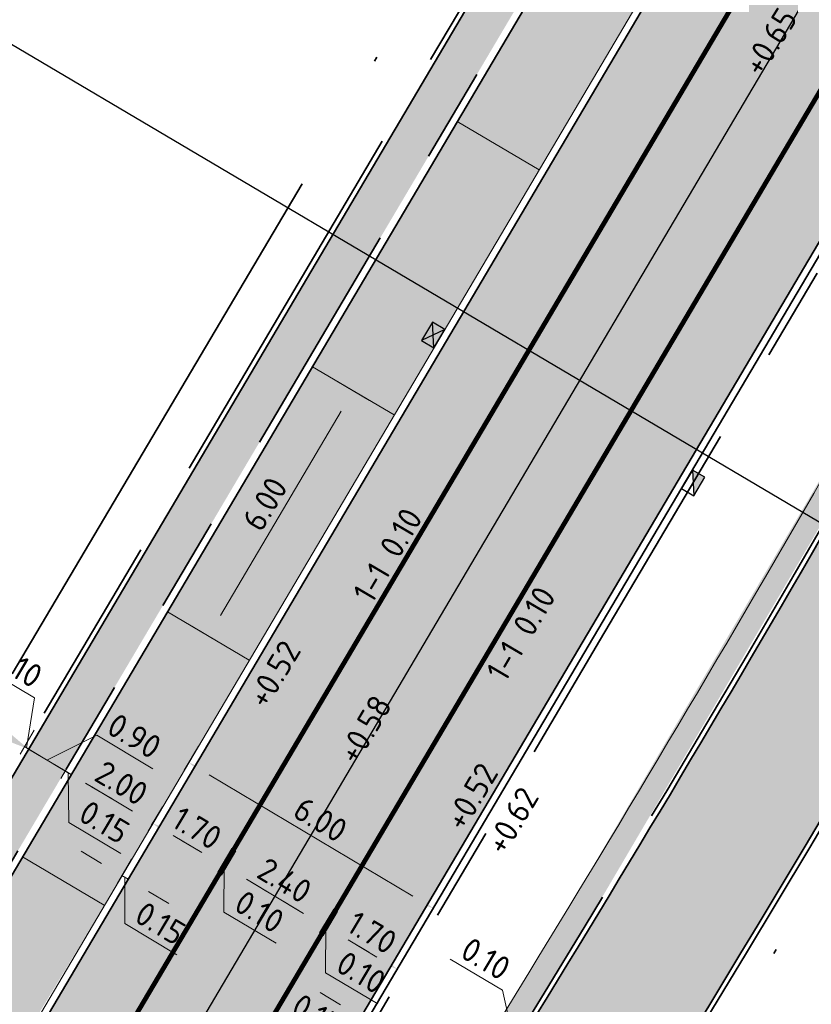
# Model space of a CAD drawing. Header units: metres. Extents: x 132493 to 134960, y 502695 to 503907.
# Tile 26 of 144: x 132742 to 132759, y 502883 to 502903. Entities that reach past the tile are written whole.
import ezdxf

# ---------------------------------------------------------------- set-up
doc = ezdxf.new("R2010")
doc.units = ezdxf.units.M
for name, pattern in [('VH-OPSLUITBAND_100X200', [16, 8, -2, 4, -2]), ('VH-TROTTOIRBAND_130-150', [15, 5, -2, 2, -2, 2, -2]), ('VW-1-1_STREEP', [2, 1, -1]), ('XX-HIDDEN', [4, 2, -2]), ('XX-PROJECTGRENS', [18, 12, -3, 0, -3])]:
    doc.linetypes.add(name, pattern=pattern)
doc.layers.get('Defpoints').update_dxf_attribs({"color": 3})
for name, color, linetype, lineweight, plot in [('ARC-hoev-bss-kf-ev-zwart-nieuw', 18, 'Continuous', 18, False), ('ARC-hoev-btt-300x300x45-grijs-nieuw', 8, 'Continuous', 18, False), ('ARC-hoev-gras zaaien', 73, 'Continuous', 35, False), ('ARC-hoev-overlagen asfalt rijbaan', 13, 'Continuous', 18, False), ('ARC-hoev-overlagen rood asfalt fiets', 10, 'Continuous', 35, False)]:
    doc.layers.add(name, color=color, linetype=linetype, lineweight=lineweight, plot=plot)
for name, color, linetype, lineweight in [('N-WE-KG-GRENS_WERKGRENS-G', 5, 'XX-PROJECTGRENS', 35), ('N-WE-RI-KOLK-S', 150, 'Continuous', 25), ('N-WE-VH-GOOT_TEGEL-G', 170, 'Continuous', 35), ('N-WE-VH-KANTOPSLUITING_OPSLUITBAND_100X200-G', 150, 'VH-OPSLUITBAND_100X200', 35), ('N-WE-VH-KANTOPSLUITING_TROTTOIRBAND_130 150-G', 210, 'VH-TROTTOIRBAND_130-150', 35), ('N-WE-VH-KANTOPSLUITING_VOORKANTBAND-G', 7, 'Continuous', 35), ('N-WE-VH-KANTVERHARDING-G', 2, 'Continuous', 18), ('N-WE-VH-PARKEERSCHEIDING-G', 7, 'XX-HIDDEN', 18), ('N-WE-VW-MARKERING-T25', 7, 'Continuous', 25), ('N-WE-VW-MARKERING_LANGS_STREEP_11_010-G', 7, 'VW-1-1_STREEP', 13), ('X-XX-AL-DETAIL1-M', 7, 'Continuous', 18), ('X-XX-AL-DETAIL1-T25', 7, 'Continuous', 25), ('X-XX-AL-VERWIJZING-S', 7, 'Continuous', 25)]:
    doc.layers.add(name, color=color, linetype=linetype, lineweight=lineweight)
doc.styles.add('NLCS-ISO-M200-T25', font='NLCS-ISO.ttf', dxfattribs={"height": 0.5})
doc.dimstyles.new('NLCS-M200-T25-PIJL_L2_H1', dxfattribs={"dimscale": 0.2, "dimtxt": 2.5, "dimasz": 2.5, "dimexe": 2, "dimexo": 2, "dimgap": 0.7, "dimtad": 1, "dimzin": 0, "dimdsep": 46, "dimtxsty": 'NLCS-ISO-M200-T25', "dimcen": 0, "dimdle": 2, "dimclrd": 256, "dimclre": 256, "dimclrt": 256, "dimadec": 1, "dimazin": 0, "dimtfac": 1, "dimtdec": 3, "dimtofl": 0, "dimtmove": 0, "dimatfit": 3, "dimfxl": 2, "dimfxlon": 1, "dimtfillclr": 256, "dimtolj": 1, "dimtzin": 0, "dimlwd": -1, "dimlwe": -1, "dimarcsym": 0})

# ---------------------------------------------------------------- blocks, each defined once
blk = doc.blocks.new('*D215')
at = {"layer": 'Defpoints', "color": 0, "transparency": 16777216}
for p in [(132745.6672437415, 502887.1789842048), (132751.1184131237, 502884.6104430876), (132750.8836772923, 502884.2172274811)]:
    blk.add_point(p, dxfattribs=at)
at = {"layer": 'X-XX-AL-DETAIL1-M', "transparency": 16777216}
for p, q in [((132745.8722749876, 502887.5224404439), (132746.1740279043, 502888.0279191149)), ((132746.3983169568, 502887.4281738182), (132750.689092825, 502884.8667321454)), ((132751.0887085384, 502884.5606837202), (132751.3234443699, 502884.9538993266))]:
    blk.add_line(p, q, dxfattribs=at)
for points in [[(132746.4410317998, 502887.4997272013), (132746.3556021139, 502887.3566204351), (132745.9689966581, 502887.6844628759)], [(132750.7318076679, 502884.9382855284), (132750.646377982, 502884.7951787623), (132751.1184131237, 502884.6104430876)]]:
    blk.add_solid(points, dxfattribs=at)
at = {"layer": 'X-XX-AL-DETAIL1-M', "transparency": 16777216, "insert": (132748.743610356, 502886.4823228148), "char_height": 0.5, "attachment_point": 5, "rotation": 329.1642901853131, "style": 'NLCS-ISO-M200-T25'}
blk.add_mtext('\\A1;6.00', dxfattribs=at)
blk = doc.blocks.new('*D216')
at = {"layer": 'Defpoints', "color": 0, "transparency": 16777216}
for p in [(132748.5985208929, 502883.6951691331), (132750.3611802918, 502883.3294586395), (132750.1264444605, 502882.9362430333)]:
    blk.add_point(p, dxfattribs=at)
at = {"layer": 'X-XX-AL-DETAIL1-M', "transparency": 16777216}
for p, q in [((132748.803552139, 502884.0386253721), (132749.1057101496, 502884.5447826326)), ((132749.3299992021, 502883.9450373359), (132749.9318599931, 502883.5857476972)), ((132750.3314757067, 502883.2796992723), (132750.566211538, 502883.6729148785))]:
    blk.add_line(p, q, dxfattribs=at)
for points in [[(132749.3727140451, 502884.0165907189), (132749.2872843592, 502883.8734839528), (132748.9006789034, 502884.2013263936)], [(132749.974574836, 502883.6573010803), (132749.8891451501, 502883.5141943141), (132750.3611802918, 502883.3294586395)]]:
    blk.add_solid(points, dxfattribs=at)
at = {"layer": 'X-XX-AL-DETAIL1-M', "transparency": 16777216, "insert": (132749.8308350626, 502884.1002623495), "char_height": 0.5, "attachment_point": 5, "rotation": 329.1642901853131, "style": 'NLCS-ISO-M200-T25'}
blk.add_mtext('\\A1;1.70', dxfattribs=at)
blk = doc.blocks.new('*D217')
at = {"layer": 'Defpoints', "color": 0, "transparency": 16777216}
for p in [(132748.9003533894, 502884.2014537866), (132748.5193606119, 502883.7502698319), (132748.6656175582, 502883.8082381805)]:
    blk.add_point(p, dxfattribs=at)
at = {"layer": 'X-XX-AL-DETAIL1-M', "transparency": 16777216}
for p, q in [((132748.3887162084, 502884.5068831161), (132747.9593959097, 502884.7631721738)), ((132748.7243918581, 502884.0937260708), (132749.0230677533, 502884.5940502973)), ((132748.8706488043, 502884.1516944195), (132749.1053846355, 502884.5449100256)), ((132748.8180365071, 502884.2505940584), (132748.9003533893, 502884.2014537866)), ((132748.8591949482, 502884.2260239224), (132748.8519361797, 502883.2535550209)), ((132749.329673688, 502883.9451647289), (132749.7589939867, 502883.6888756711)), ((132748.8519361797, 502883.2535550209), (132749.9509961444, 502882.5974550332))]:
    blk.add_line(p, q, dxfattribs=at)
for points in [[(132748.4314310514, 502884.5784364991), (132748.3460013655, 502884.435329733), (132748.8180365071, 502884.2505940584)], [(132749.372388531, 502884.0167181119), (132749.2869588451, 502883.8736113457), (132748.9003533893, 502884.2014537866)]]:
    blk.add_solid(points, dxfattribs=at)
at = {"layer": 'X-XX-AL-DETAIL1-M', "transparency": 16777216, "insert": (132749.6013716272, 502883.2603748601), "char_height": 0.5, "attachment_point": 5, "rotation": 329.1642901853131, "style": 'NLCS-ISO-M200-T25'}
blk.add_mtext('\\A1;0.10', dxfattribs=at)
blk = doc.blocks.new('*D218')
at = {"layer": 'Defpoints', "color": 0, "transparency": 16777216}
for p in [(132746.4511102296, 502884.968202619), (132748.818036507, 502884.250594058), (132748.5833006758, 502883.8573784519)]:
    blk.add_point(p, dxfattribs=at)
at = {"layer": 'X-XX-AL-DETAIL1-M', "transparency": 16777216}
for p, q in [((132746.6561414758, 502885.311658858), (132746.962184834, 502885.8243246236)), ((132747.1864738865, 502885.2245793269), (132748.3887162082, 502884.5068831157)), ((132748.7883319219, 502884.2008346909), (132749.0230677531, 502884.594050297))]:
    blk.add_line(p, q, dxfattribs=at)
for points in [[(132747.2291887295, 502885.2961327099), (132747.1437590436, 502885.1530259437), (132746.7571535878, 502885.4808683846)], [(132748.4314310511, 502884.5784364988), (132748.3460013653, 502884.4353297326), (132748.8180365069, 502884.250594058)]]:
    blk.add_solid(points, dxfattribs=at)
at = {"layer": 'X-XX-AL-DETAIL1-M', "transparency": 16777216, "insert": (132747.9875005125, 502885.2006010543), "char_height": 0.5, "attachment_point": 5, "rotation": 329.1642901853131, "style": 'NLCS-ISO-M200-T25'}
blk.add_mtext('\\A1;2.40', dxfattribs=at)
blk = doc.blocks.new('*D219')
at = {"layer": 'Defpoints', "color": 0, "transparency": 16777216}
for p in [(132746.7565614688, 502885.4812218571), (132746.3755686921, 502885.0300379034), (132746.5218256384, 502885.0880062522)]:
    blk.add_point(p, dxfattribs=at)
at = {"layer": 'X-XX-AL-DETAIL1-M', "transparency": 16777216}
for p, q in [((132746.244924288, 502885.7866511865), (132745.8156039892, 502886.0429402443)), ((132746.5805999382, 502885.3734941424), (132746.8792758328, 502885.8738183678)), ((132746.7268568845, 502885.4314624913), (132746.9615927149, 502885.8246780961)), ((132746.6742445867, 502885.5303621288), (132746.7565614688, 502885.4812218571)), ((132746.7154030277, 502885.5057919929), (132746.70814426, 502884.5333230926)), ((132747.1858817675, 502885.2249327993), (132747.6152020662, 502884.9686437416)), ((132746.70814426, 502884.5333230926), (132747.8072042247, 502883.8772231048))]:
    blk.add_line(p, q, dxfattribs=at)
for points in [[(132746.2876391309, 502885.8582045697), (132746.202209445, 502885.7150978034), (132746.6742445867, 502885.5303621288)], [(132747.2285966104, 502885.2964861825), (132747.1431669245, 502885.1533794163), (132746.7565614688, 502885.4812218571)]]:
    blk.add_solid(points, dxfattribs=at)
at = {"layer": 'X-XX-AL-DETAIL1-M', "transparency": 16777216, "insert": (132747.4575797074, 502884.5401429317), "char_height": 0.5, "attachment_point": 5, "rotation": 329.1642901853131, "style": 'NLCS-ISO-M200-T25'}
blk.add_mtext('\\A1;0.10', dxfattribs=at)
blk = doc.blocks.new('*D220')
at = {"layer": 'Defpoints', "color": 0, "transparency": 16777216}
for p in [(132744.9097140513, 502885.8974975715), (132746.673977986, 502885.5305882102), (132746.4392421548, 502885.137372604)]:
    blk.add_point(p, dxfattribs=at)
at = {"layer": 'X-XX-AL-DETAIL1-M', "transparency": 16777216}
for p, q in [((132745.1147452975, 502886.2409538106), (132745.4167972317, 502886.7469333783)), ((132745.6410862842, 502886.1471880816), (132746.2446576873, 502885.7868772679)), ((132746.644273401, 502885.480828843), (132746.8790092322, 502885.8740444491))]:
    blk.add_line(p, q, dxfattribs=at)
for points in [[(132745.6838011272, 502886.2187414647), (132745.5983714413, 502886.0756346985), (132745.2117659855, 502886.4034771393)], [(132746.2873725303, 502885.858430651), (132746.2019428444, 502885.7153238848), (132746.673977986, 502885.5305882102)]]:
    blk.add_solid(points, dxfattribs=at)
at = {"layer": 'X-XX-AL-DETAIL1-M', "transparency": 16777216, "insert": (132746.1427774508, 502886.3019025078), "char_height": 0.5, "attachment_point": 5, "rotation": 329.1642901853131, "style": 'NLCS-ISO-M200-T25'}
blk.add_mtext('\\A1;1.70', dxfattribs=at)
blk = doc.blocks.new('*D327')
at = {"layer": 'Defpoints', "color": 0, "transparency": 16777216}
for p in [(132744.6890191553, 502885.2255083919), (132744.2619420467, 502884.8016841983), (132744.4543352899, 502884.8323798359)]:
    blk.add_point(p, dxfattribs=at)
at = {"layer": 'X-XX-AL-DETAIL1-M', "transparency": 16777216}
for p, q in [((132744.1313640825, 502885.5584087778), (132743.7020437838, 502885.8146978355)), ((132744.4669732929, 502885.1451404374), (132744.7657156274, 502885.6455759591)), ((132744.659366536, 502885.1758360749), (132744.8940504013, 502885.5689646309)), ((132744.5606843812, 502885.30211972), (132744.6890191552, 502885.2255083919)), ((132744.6248517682, 502885.2638140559), (132744.620405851, 502884.2896659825)), ((132745.1183394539, 502884.9692193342), (132745.5476597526, 502884.7129302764)), ((132744.620405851, 502884.2896659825), (132745.7194658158, 502883.6335659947))]:
    blk.add_line(p, q, dxfattribs=at)
for points in [[(132744.1740789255, 502885.6299621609), (132744.0886492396, 502885.4868553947), (132744.5606843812, 502885.30211972)], [(132745.1610542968, 502885.0407727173), (132745.0756246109, 502884.8976659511), (132744.6890191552, 502885.2255083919)]]:
    blk.add_solid(points, dxfattribs=at)
at = {"layer": 'X-XX-AL-DETAIL1-M', "transparency": 16777216, "insert": (132745.3698412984, 502884.2964858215), "char_height": 0.5, "attachment_point": 5, "rotation": 329.1642901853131, "style": 'NLCS-ISO-M200-T25'}
blk.add_mtext('\\A1;0.15', dxfattribs=at)
blk = doc.blocks.new('*D328')
at = {"layer": 'Defpoints', "color": 0, "transparency": 16777216}
for p in [(132749.7249442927, 502882.2486042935), (132749.2978671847, 502881.8247801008), (132749.4902604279, 502881.8554757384)]:
    blk.add_point(p, dxfattribs=at)
at = {"layer": 'X-XX-AL-DETAIL1-M', "transparency": 16777216}
for p, q in [((132749.1672892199, 502882.5815046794), (132748.7379689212, 502882.8377937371)), ((132749.5028984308, 502882.1682363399), (132749.8016407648, 502882.6686718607)), ((132749.6952916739, 502882.1989319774), (132749.9299755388, 502882.5920605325)), ((132749.0167932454, 502881.6945433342), (132747.9177332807, 502882.350643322)), ((132749.6607769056, 502882.2869099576), (132749.0167932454, 502881.6945433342)), ((132749.5966095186, 502882.3252156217), (132749.7249442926, 502882.2486042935)), ((132750.1542645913, 502881.9923152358), (132750.58358489, 502881.7360261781))]:
    blk.add_line(p, q, dxfattribs=at)
for points in [[(132749.2100040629, 502882.6530580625), (132749.124574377, 502882.5099512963), (132749.5966095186, 502882.3252156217)], [(132750.1969794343, 502882.0638686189), (132750.1115497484, 502881.9207618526), (132749.7249442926, 502882.2486042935)]]:
    blk.add_solid(points, dxfattribs=at)
at = {"layer": 'X-XX-AL-DETAIL1-M', "transparency": 16777216, "insert": (132748.6671687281, 502882.3574631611), "char_height": 0.5, "attachment_point": 5, "rotation": 329.1642901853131, "style": 'NLCS-ISO-M200-T25'}
blk.add_mtext('\\A1;0.15', dxfattribs=at)
blk = doc.blocks.new('N-SRI-KOLK_STRAAT_450X300-SO')
h = blk.add_hatch(color=256)
h.dxf.hatch_style = 1
h.paths.add_polyline_path([(-7.127631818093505e-14, 0.7499999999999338), (-1.125000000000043, 1.49999999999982), (-1.125000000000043, 4.75175454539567e-14)])
h.paths.add_polyline_path([(1.1249999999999, 4.75175454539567e-14), (1.1249999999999, 1.49999999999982), (-7.122080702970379e-14, 0.7499999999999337)])
for p, q in [((-1.125000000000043, 4.75175454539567e-14), (1.1249999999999, 1.49999999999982)), ((1.1249999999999, 4.75175454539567e-14), (-1.125000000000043, 1.49999999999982))]:
    blk.add_line(p, q)
at = {"flags": 128}
blk.add_lwpolyline([(-1.125000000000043, 4.75175454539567e-14), (1.1249999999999, 4.75175454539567e-14), (1.1249999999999, 1.49999999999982), (-1.125000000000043, 1.49999999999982)], close=True, dxfattribs=at)
blk = doc.blocks.new('*D387')
at = {"layer": 'Defpoints', "color": 0, "transparency": 16777216}
for p in [(132752.8849544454, 502881.701018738), (132752.41186021, 502881.1035445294), (132752.3162368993, 502880.7483366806)]:
    blk.add_point(p, dxfattribs=at)
at = {"layer": 'X-XX-AL-DETAIL1-M', "transparency": 16777216}
for p, q in [((132752.5761562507, 502882.8873146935), (132751.477096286, 502883.5434146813)), ((132752.8420371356, 502881.7266388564), (132752.5761562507, 502882.8873146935)), ((132752.3697995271, 502882.0085480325), (132751.9404792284, 502882.2648370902)), ((132752.6168914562, 502881.4470007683), (132753.004151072, 502882.0957152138)), ((132752.6799231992, 502881.3575624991), (132753.0899856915, 502882.0444749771)), ((132752.7991198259, 502881.7522589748), (132752.8849544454, 502881.701018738)), ((132753.3142747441, 502881.4447296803), (132753.7435950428, 502881.1884406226))]:
    blk.add_line(p, q, dxfattribs=at)
for points in [[(132752.4125143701, 502882.0801014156), (132752.3270846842, 502881.9369946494), (132752.7991198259, 502881.7522589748)], [(132753.356989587, 502881.5162830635), (132753.2715599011, 502881.3731762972), (132752.8849544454, 502881.701018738)]]:
    blk.add_solid(points, dxfattribs=at)
at = {"layer": 'X-XX-AL-DETAIL1-M', "transparency": 16777216, "insert": (132752.2265317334, 502883.5502345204), "char_height": 0.5, "attachment_point": 5, "rotation": 329.1642901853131, "style": 'NLCS-ISO-M200-T25'}
blk.add_mtext('\\A1;0.10', dxfattribs=at)
blk = doc.blocks.new('*D389')
at = {"layer": 'Defpoints', "color": 0, "transparency": 16777216}
for p in [(132749.4341551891, 502895.5164661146), (132750.2949970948, 502895.0075936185), (132746.8949003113, 502890.0475838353)]:
    blk.add_point(p, dxfattribs=at)
at = {"layer": 'X-XX-AL-DETAIL1-M', "transparency": 16777216}
for p, q in [((132749.7784919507, 502895.3129171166), (132749.0898184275, 502895.7200151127)), ((132746.6353564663, 502890.7818356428), (132749.1797189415, 502895.0860451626)), ((132746.5505635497, 502890.2511328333), (132746.0365834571, 502890.5549636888))]:
    blk.add_line(p, q, dxfattribs=at)
for points in [[(132749.1079821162, 502895.1284512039), (132749.2514557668, 502895.0436391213), (132749.4341551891, 502895.5164661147)], [(132746.5636196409, 502890.8242416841), (132746.7070932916, 502890.7394296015), (132746.3809202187, 502890.3514146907)]]:
    blk.add_solid(points, dxfattribs=at)
at = {"layer": 'X-XX-AL-DETAIL1-M', "transparency": 16777216, "insert": (132747.5718093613, 502893.1324006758), "char_height": 0.5, "attachment_point": 5, "rotation": 59.41124364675, "style": 'NLCS-ISO-M200-T25'}
blk.add_mtext('\\A1;6.00', dxfattribs=at)
blk = doc.blocks.new('N-SRI-KOLK_TROTTOIR-SO')
blk.add_hatch(color=256).paths.add_polyline_path([(1.125000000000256, 1.499999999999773), (-1.124999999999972, 1.499999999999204), (-1.124999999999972, 5.684341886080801e-13)])
blk.add_line((-1.124999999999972, 0), (1.124999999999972, 1.499999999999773))
at = {"flags": 128}
blk.add_lwpolyline([(-1.124999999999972, 0), (1.124999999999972, 0), (1.124999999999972, 1.499999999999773), (-1.124999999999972, 1.499999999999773)], close=True, dxfattribs=at)
blk = doc.blocks.new('*D424')
at = {"layer": 'Defpoints', "color": 0, "transparency": 16777216}
for p in [(132743.1920164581, 502886.9219859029), (132745.209534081, 502886.4053697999), (132744.9747982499, 502886.012154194)]:
    blk.add_point(p, dxfattribs=at)
at = {"layer": 'X-XX-AL-DETAIL1-M', "transparency": 16777216}
for p, q in [((132743.3970477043, 502887.265442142), (132743.6997495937, 502887.7725104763)), ((132743.9240386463, 502887.1727651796), (132744.7802137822, 502886.6616588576)), ((132745.179829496, 502886.3556104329), (132745.4145653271, 502886.7488260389))]:
    blk.add_line(p, q, dxfattribs=at)
for points in [[(132743.9667534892, 502887.2443185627), (132743.8813238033, 502887.1012117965), (132743.4947183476, 502887.4290542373)], [(132744.8229286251, 502886.7332122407), (132744.7374989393, 502886.5901054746), (132745.2095340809, 502886.4053697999)]]:
    blk.add_solid(points, dxfattribs=at)
at = {"layer": 'X-XX-AL-DETAIL1-M', "transparency": 16777216, "insert": (132744.5520316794, 502887.2520818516), "char_height": 0.5, "attachment_point": 5, "rotation": 329.1642901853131, "style": 'NLCS-ISO-M200-T25'}
blk.add_mtext('\\A1;2.00', dxfattribs=at)
blk = doc.blocks.new('*D425')
at = {"layer": 'Defpoints', "color": 0, "transparency": 16777216}
for p in [(132742.2927343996, 502887.464086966), (132743.365648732, 502887.5065986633), (132743.1305858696, 502887.1128352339)]:
    blk.add_point(p, dxfattribs=at)
at = {"layer": 'X-XX-AL-DETAIL1-M', "transparency": 16777216}
for p, q in [((132742.1640179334, 502888.2239298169), (132741.7346976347, 502888.4802188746)), ((132742.4977656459, 502887.807543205), (132742.7983694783, 502888.3110969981)), ((132742.9794934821, 502887.7371197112), (132744.0298952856, 502888.2615995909)), ((132744.0298952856, 502888.2615995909), (132745.2148193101, 502887.5542417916)), ((132742.5933382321, 502887.9676407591), (132743.365648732, 502887.5065986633)), ((132743.3356171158, 502887.4562914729), (132743.5706799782, 502887.8500549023)), ((132743.7949690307, 502887.2503096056), (132744.2242893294, 502886.994020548))]:
    blk.add_line(p, q, dxfattribs=at)
for points in [[(132742.2067327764, 502888.2954831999), (132742.1213030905, 502888.1523764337), (132742.5933382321, 502887.9676407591)], [(132743.8376838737, 502887.3218629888), (132743.7522541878, 502887.1787562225), (132743.365648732, 502887.5065986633)]]:
    blk.add_solid(points, dxfattribs=at)
at = {"layer": 'X-XX-AL-DETAIL1-M', "transparency": 16777216, "insert": (132744.8222627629, 502888.2427905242), "char_height": 0.5, "attachment_point": 5, "rotation": 329.1642901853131, "style": 'NLCS-ISO-M200-T25'}
blk.add_mtext('\\A1;0.90', dxfattribs=at)
blk = doc.blocks.new('*D426')
at = {"layer": 'Defpoints', "color": 0, "transparency": 16777216}
for p in [(132743.4931329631, 502887.4313660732), (132743.0678726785, 502887.0067455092), (132743.2583971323, 502887.0381504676)]:
    blk.add_point(p, dxfattribs=at)
at = {"layer": 'X-XX-AL-DETAIL1-M', "transparency": 16777216}
for p, q in [((132742.9371678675, 502887.7632576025), (132742.5078475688, 502888.0195466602)), ((132743.2729039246, 502887.3502017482), (132743.5715194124, 502887.8504247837)), ((132743.4634283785, 502887.3816067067), (132743.6981642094, 502887.7748223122)), ((132743.3664881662, 502887.5069685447), (132743.4931329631, 502887.4313660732)), ((132743.4298105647, 502887.4691673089), (132743.4406100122, 502886.4224745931)), ((132743.9224532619, 502887.1750770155), (132744.3517735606, 502886.9187879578)), ((132743.4406100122, 502886.4224745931), (132744.5396699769, 502885.7663746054))]:
    blk.add_line(p, q, dxfattribs=at)
for points in [[(132742.9798827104, 502887.8348109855), (132742.8944530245, 502887.6917042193), (132743.3664881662, 502887.5069685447)], [(132743.9651681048, 502887.2466303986), (132743.8797384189, 502887.1035236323), (132743.4931329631, 502887.4313660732)]]:
    blk.add_solid(points, dxfattribs=at)
at = {"layer": 'X-XX-AL-DETAIL1-M', "transparency": 16777216, "insert": (132744.1900454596, 502886.4292944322), "char_height": 0.5, "attachment_point": 5, "rotation": 329.1642901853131, "style": 'NLCS-ISO-M200-T25'}
blk.add_mtext('\\A1;0.15', dxfattribs=at)
blk = doc.blocks.new('*D427')
at = {"layer": 'Defpoints', "color": 0, "transparency": 16777216}
for p in [(132742.5934336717, 502887.968890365), (132742.2095037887, 502887.5198015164), (132742.3586817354, 502887.5756477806)]:
    blk.add_point(p, dxfattribs=at)
at = {"layer": 'X-XX-AL-DETAIL1-M', "transparency": 16777216}
for p, q in [((132742.7168635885, 502889.0454331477), (132741.6178036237, 502889.7015331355)), ((132742.5507314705, 502887.9943820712), (132742.7168635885, 502889.0454331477)), ((132742.0787089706, 502888.2761628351), (132741.6493886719, 502888.5324518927)), ((132742.4145350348, 502887.8632577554), (132742.7130605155, 502888.3633300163)), ((132742.5637129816, 502887.9191040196), (132742.7984649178, 502888.312346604)), ((132742.5080292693, 502888.0198737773), (132742.5934336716, 502887.968890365)), ((132743.0227539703, 502887.7126013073), (132743.4520742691, 502887.4563122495))]:
    blk.add_line(p, q, dxfattribs=at)
for points in [[(132742.1214238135, 502888.3477162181), (132742.0359941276, 502888.2046094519), (132742.5080292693, 502888.0198737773)], [(132743.0654688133, 502887.7841546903), (132742.9800391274, 502887.6410479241), (132742.5934336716, 502887.968890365)]]:
    blk.add_solid(points, dxfattribs=at)
at = {"layer": 'X-XX-AL-DETAIL1-M', "transparency": 16777216, "insert": (132742.3672390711, 502889.7083529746), "char_height": 0.5, "attachment_point": 5, "rotation": 329.1642901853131, "style": 'NLCS-ISO-M200-T25'}
blk.add_mtext('\\A1;0.10', dxfattribs=at)

msp = doc.modelspace()

# ---------------------------------------------------------------- hatches: boundary and pattern name
at = {"layer": 'ARC-hoev-bss-kf-ev-zwart-nieuw', "transparency": 33554636}
h = msp.add_hatch(color=256, dxfattribs=at)
h.dxf.hatch_style = 1
edge = h.paths.add_edge_path()
edge.add_line((132711.8374268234, 502849.2120639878), (132725.0644406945, 502861.4193889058))
edge.add_arc((132679.1040198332, 502910.1701808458), 67.00000000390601, 313.3124463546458, 324.2985879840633)
edge.add_line((132733.5126525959, 502871.0715788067), (132740.5322437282, 502882.4225408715))
edge.add_line((132740.5322437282, 502882.4225408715), (132757.7330182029, 502911.5204928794))
edge.add_line((132757.7330182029, 502911.5204928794), (132760.4724470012, 502912.2244316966))
edge.add_line((132760.4724470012, 502912.2244316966), (132744.1885271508, 502884.6774907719))
edge.add_line((132744.1885271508, 502884.6774907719), (132736.0695426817, 502871.2352452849))
edge.add_arc((132676.0045089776, 502912.8192603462), 73.05503803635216, 313.65602028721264, 325.3045045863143, ccw=False)
edge.add_line((132726.436393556, 502859.9641413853), (132711.7229580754, 502846.385426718))
edge.add_line((132711.7229580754, 502846.385426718), (132711.8374268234, 502849.2120639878))
at = {"layer": 'ARC-hoev-btt-300x300x45-grijs-nieuw', "transparency": 33554687}
h = msp.add_hatch(color=256, dxfattribs=at)
h.dxf.hatch_style = 1
edge = h.paths.add_edge_path()
edge.add_line((132704.9024879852, 502842.7465284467), (132706.1235863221, 502841.4236624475))
edge.add_line((132706.1235863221, 502841.4236624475), (132706.4919844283, 502841.762214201))
edge.add_line((132706.4919844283, 502841.762214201), (132711.5755822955, 502846.4535499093))
edge.add_line((132711.5755822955, 502846.4535499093), (132711.6901244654, 502849.2803457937))
edge.add_line((132711.6901244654, 502849.2803457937), (132724.4318456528, 502861.0345450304))
edge.add_arc((132679.1040198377, 502910.1701808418), 66.84999999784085, 312.6916642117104, 329.4112436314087)
edge.add_line((132736.6513011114, 502876.1520545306), (132759.0557166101, 502914.052825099))
edge.add_line((132759.0557166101, 502914.052825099), (132758.2740006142, 502914.4990392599))
edge.add_line((132758.2740006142, 502914.4990392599), (132735.8765433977, 502876.6100397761))
edge.add_arc((132679.1040198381, 502910.1701808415), 65.94999999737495, 312.69166421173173, 329.41124363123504, ccw=False)
edge.add_line((132723.8215981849, 502861.6960569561), (132709.8697294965, 502848.8254007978))
edge.add_line((132709.8697294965, 502848.8254007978), (132709.8070729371, 502847.2710282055))
edge.add_line((132709.8070729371, 502847.2710282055), (132704.9024879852, 502842.7465284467))
h = msp.add_hatch(color=256, dxfattribs=at)
h.dxf.hatch_style = 1
edge = h.paths.add_edge_path()
edge.add_line((132735.0019978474, 502856.0924930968), (132739.46982189, 502861.2464702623))
edge.add_line((132739.46982189, 502861.2464702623), (132746.5414965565, 502871.7205468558))
edge.add_line((132746.5414965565, 502871.7205468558), (132744.4161062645, 502872.9769362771))
edge.add_line((132744.4161062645, 502872.9769362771), (132745.1030841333, 502874.1390728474))
edge.add_line((132745.1030841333, 502874.1390728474), (132747.2797826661, 502872.8523534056))
edge.add_arc((132377.603260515, 503113.188491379), 440.9333172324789, 326.9710773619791, 330.4428627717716)
edge.add_line((132761.1553687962, 502895.6799387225), (132760.7347070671, 502900.5825457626))
edge.add_line((132760.7347070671, 502900.5825457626), (132761.9437497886, 502902.5880344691))
edge.add_line((132761.9437497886, 502902.5880344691), (132763.9923326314, 502901.3770485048))
edge.add_line((132763.9923326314, 502901.3770485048), (132763.7174574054, 502900.9120516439))
edge.add_line((132763.7174574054, 502900.9120516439), (132764.2237789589, 502895.0111211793))
edge.add_arc((132377.6032604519, 503113.1884914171), 443.9333173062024, 326.97255817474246, 330.5631297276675, ccw=False)
edge.add_line((132749.8012228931, 502871.2267858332), (132741.910941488, 502859.5022605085))
edge.add_line((132741.910941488, 502859.5022605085), (132736.6461222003, 502853.465652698))
edge.add_line((132736.6461222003, 502853.465652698), (132735.0019978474, 502856.0924930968))
at = {"layer": 'ARC-hoev-gras zaaien', "transparency": 33554623}
h = msp.add_hatch(color=256, dxfattribs=at)
h.dxf.hatch_style = 1
edge = h.paths.add_edge_path()
edge.add_line((132745.4084076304, 502874.6555779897), (132747.0898195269, 502873.6616390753))
edge.add_arc((132377.6032604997, 503113.1884913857), 440.3333172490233, 327.0458906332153, 328.7322739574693)
edge.add_line((132753.9787503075, 502884.6388885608), (132760.5416512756, 502895.8141158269))
edge.add_line((132760.5416512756, 502895.8141158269), (132760.208833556, 502899.6929438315))
edge.add_line((132760.208833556, 502899.6929438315), (132760.647061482, 502900.4342787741))
edge.add_line((132760.647061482, 502900.4342787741), (132761.0530833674, 502895.7022919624))
edge.add_line((132761.0530833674, 502895.7022919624), (132754.32187119, 502884.2406764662))
edge.add_arc((132377.603260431, 503113.1884914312), 440.8333173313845, 326.98353238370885, 328.7111822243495, ccw=False)
edge.add_line((132747.2481670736, 502872.9872077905), (132745.1478964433, 502874.2287481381))
edge.add_line((132745.1478964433, 502874.2287481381), (132745.4084076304, 502874.6555779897))
at = {"layer": 'ARC-hoev-overlagen asfalt rijbaan', "transparency": 33554636}
h = msp.add_hatch(color=256, dxfattribs=at)
h.dxf.hatch_style = 1
edge = h.paths.add_edge_path()
edge.add_line((132712.9012501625, 502845.0914965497), (132729.0328943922, 502859.9730045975))
edge.add_arc((132681.3045288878, 502908.2214554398), 67.86685407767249, 314.6895249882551, 329.9314491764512)
edge.add_line((132740.0383073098, 502874.2177327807), (132763.365736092, 502913.5721630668))
edge.add_line((132763.365736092, 502913.5721630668), (132765.3421399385, 502916.8346858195))
edge.add_line((132765.3421399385, 502916.8346858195), (132767.3500632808, 502915.3418289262))
edge.add_line((132767.3500632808, 502915.3418289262), (132765.4769253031, 502912.3385361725))
edge.add_line((132765.4769253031, 502912.3385361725), (132742.1961351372, 502872.9552330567))
edge.add_arc((132683.6406520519, 502906.4151072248), 67.44114307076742, 314.3204198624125, 330.25541514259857, ccw=False)
edge.add_line((132730.7597763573, 502858.164761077), (132714.6021159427, 502843.2592529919))
edge.add_line((132714.6021159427, 502843.2592529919), (132712.9012501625, 502845.0914965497))
at = {"layer": 'ARC-hoev-overlagen rood asfalt fiets', "transparency": 33554534}
h = msp.add_hatch(color=256, dxfattribs=at)
h.dxf.hatch_style = 1
edge = h.paths.add_edge_path()
edge.add_line((132711.8057415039, 502846.2577168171), (132725.9913669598, 502859.3440145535))
edge.add_line((132725.9913669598, 502859.3440145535), (132728.4751640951, 502861.7531113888))
edge.add_arc((132679.1040198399, 502910.17018084), 69.14999999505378, 315.5589909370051, 329.4112436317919)
edge.add_line((132738.6312374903, 502874.9816477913), (132746.0830994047, 502887.5877034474))
edge.add_line((132746.0830994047, 502887.5877034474), (132761.3557313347, 502913.4238837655))
edge.add_line((132761.3557313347, 502913.4238837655), (132762.4002282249, 502915.190822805))
edge.add_line((132762.4002282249, 502915.190822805), (132764.0571643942, 502917.7900433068))
edge.add_line((132764.0571643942, 502917.7900433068), (132765.3421399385, 502916.8346858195))
edge.add_line((132765.3421399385, 502916.8346858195), (132763.1192238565, 502913.2529316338))
edge.add_line((132763.1192238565, 502913.2529316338), (132747.4694529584, 502886.7887434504))
edge.add_line((132747.4694529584, 502886.7887434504), (132740.0383073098, 502874.2177327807))
edge.add_arc((132681.3045288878, 502908.2214554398), 67.86685407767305, 314.68952498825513, 329.9314491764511, ccw=False)
edge.add_line((132729.0328943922, 502859.9730045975), (132712.874860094, 502845.0671516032))
edge.add_line((132712.874860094, 502845.0671516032), (132711.8057415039, 502846.2577168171))
h = msp.add_hatch(color=256, dxfattribs=at)
h.dxf.hatch_style = 1
edge = h.paths.add_edge_path()
edge.add_line((132714.6129824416, 502843.2692773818), (132730.7597763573, 502858.164761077))
edge.add_arc((132681.3045288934, 502908.221455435), 70.36685407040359, 314.6537104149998, 322.0474353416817)
edge.add_line((132736.7902141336, 502864.9452161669), (132737.229480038, 502864.6455587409))
edge.add_line((132737.229480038, 502864.6455587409), (132737.6802840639, 502865.3064488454))
edge.add_line((132737.6802840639, 502865.3064488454), (132737.2794327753, 502865.5798761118))
edge.add_arc((132668.2477902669, 502917.3212601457), 86.27014830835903, 323.1472892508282, 331.0587751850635)
edge.add_line((132743.7442269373, 502875.574086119), (132755.2865513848, 502895.0998349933))
edge.add_line((132755.2865513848, 502895.0998349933), (132758.9371717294, 502901.2754624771))
edge.add_line((132758.9371717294, 502901.2754624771), (132765.4071495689, 502912.2204989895))
edge.add_arc((132803.4289071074, 502890.7187070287), 43.6804430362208, 145.6872099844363, 150.5112834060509, ccw=False)
edge.add_line((132767.3500632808, 502915.3418289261), (132768.6352431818, 502914.3863195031))
edge.add_arc((132808.8231888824, 502887.3627835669), 48.42873603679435, 146.0819735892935, 150.2331265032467)
edge.add_line((132766.7844966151, 502911.4063029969), (132760.0018619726, 502899.9323558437))
edge.add_line((132760.0018619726, 502899.9323558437), (132744.8585171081, 502874.2660330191))
edge.add_arc((132670.5660457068, 502916.3796996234), 85.39866639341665, 321.8115386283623, 330.4526957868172, ccw=False)
edge.add_arc((132679.1040198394, 502910.1701808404), 74.8499999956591, 315.9510095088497, 321.50684981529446, ccw=False)
edge.add_line((132732.9021259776, 502858.1289829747), (132729.8562675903, 502855.1544390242))
edge.add_line((132729.8562675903, 502855.1544390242), (132715.7075596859, 502842.1021978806))
edge.add_line((132715.7075596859, 502842.1021978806), (132714.6129824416, 502843.2692773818))

# ---------------------------------------------------------------- linework, layer by layer
at = {"layer": 'Defpoints', "flags": 128}
msp.add_lwpolyline([(132709.0308616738, 502839.8203976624), (132729.8964071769, 502859.0689490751, 0.06666250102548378), (132741.1172341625, 502873.5865048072), (132751.9131079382, 502891.8495090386), (132763.8091307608, 502911.9735971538), (132764.8530636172, 502913.7395820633, -0.1999422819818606), (132791.332519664, 502933.5471159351), (132818.6911362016, 502940.4619000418)], format="xyb", dxfattribs=at)
at = {"layer": 'N-WE-KG-GRENS_WERKGRENS-G', "flags": 128}
for points in [[(132713.8574613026, 502831.0580347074, 0.005570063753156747), (132736.3364398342, 502852.2821149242, 0.02528372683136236), (132742.3564131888, 502859.0920275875, 0.02378065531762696), (132764.8374316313, 502894.8777678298), (132764.3316825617, 502900.7720262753), (132769.1033134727, 502908.8440283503), (132770.1472463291, 502910.6100132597, -0.1999422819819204), (132792.8395207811, 502927.5846064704), (132821.6574329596, 502934.8682218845), (132821.8774908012, 502934.9238406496, -0.3826627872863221), (132824.7147034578, 502933.4345395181), (132826.4403593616, 502928.7457023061), (132836.0126593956, 502932.3790914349), (132835.1422824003, 502934.6408631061, -0.4190667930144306), (132837.1916569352, 502939.0343225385), (132839.9460323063, 502940.0107226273), (132859.0093786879, 502946.7684991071), (132896.4310291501, 502960.6877564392), (132897.8682955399, 502961.2223582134, -0.414545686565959), (132902.241647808, 502959.2173635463), (132903.1718656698, 502956.771019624), (132912.9374155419, 502960.2426878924), (132911.7843959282, 502963.3955454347, -0.4150905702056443), (132913.474181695, 502967.0613674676), (132914.7767187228, 502967.5397454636), (132938.3614250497, 502976.2016140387), (132937.6224978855, 502978.218195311), (133021.3873068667, 503008.0323382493), (133021.6649358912, 503007.2559797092), (133025.6326239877, 503008.6090530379), (133041.138442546, 503014.1171993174, -0.1103685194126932), (133061.9198871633, 503016.654221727), (133077.9674409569, 503015.0705569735), (133083.2493027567, 503014.5493125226, -0.006082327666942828), (133083.442742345, 503014.5278438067, -0.2579390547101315), (133089.7072472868, 503009.9835794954), (133098.6401080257, 503013.1295457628, -0.265135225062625), (133100.7363959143, 503020.7744244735), (133115.8269476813, 503035.8476061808, -0.1102594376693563), (133133.4898386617, 503047.0494830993), (133134.6884052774, 503047.4809715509), (133135.5872467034, 503044.9842156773), (133140.9956119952, 503046.8551439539), (133153.4352097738, 503051.2787820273), (133217.6736325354, 503075.2692786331), (133227.6286606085, 503079.1045076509), (133231.4393499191, 503077.3620802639), (133233.221242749, 503081.2590805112), (133256.6406850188, 503090.2815487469), (133275.2480078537, 503097.9132657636), (133286.8641141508, 503102.663705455), (133286.9959372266, 503102.611572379), (133301.2143453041, 503108.4141632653), (133308.6707664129, 503105.028186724), (133316.0634265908, 503108.0857307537), (133318.7108270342, 503114.6835351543), (133331.4339915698, 503120.1368624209), (133350.4881779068, 503128.3037546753), (133350.949471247, 503129.2663756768, -0.0005797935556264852), (133353.8959263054, 503130.4761869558, -0.007004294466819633), (133389.706913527, 503144.5492659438), (133398.1815961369, 503145.8738086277), (133401.0319163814, 503146.3192967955), (133400.8006422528, 503151.1583812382, -0.0522661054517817), (133447.2343836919, 503162.6708405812), (133447.9712047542, 503161.9662686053), (133449.108795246, 503158.5337313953), (133471.022142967, 503165.2937241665, 0.09025762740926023), (133473.9172051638, 503167.2191786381, 0.00453534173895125), (133476.4858831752, 503167.8750114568), (133478.7565008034, 503166.4598963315, 0.01475269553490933), (133490.5712790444, 503170.4471541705)], [(132708.726317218, 502847.7705982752), (132708.7889737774, 502849.3249708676), (132723.0757401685, 502862.504571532, 0.07308262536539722), (132734.9296173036, 502877.1697995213), (132757.8275011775, 502915.9053533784), (132758.6960745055, 502915.4095598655), (132759.1679985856, 502916.2078974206), (132760.3906122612, 502915.428677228), (132762.0341197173, 502915.8510020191, -0.02648883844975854), (132766.1507159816, 502921.6317261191), (132767.8034618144, 502923.534666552, -0.1483820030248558), (132790.4768695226, 502936.940914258), (132818.0074301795, 502943.8991565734), (132826.6721795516, 502946.2000181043), (132835.264211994, 502948.5399119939), (132853.030991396, 502954.7204042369), (132855.5430462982, 502955.5943731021), (132893.6670651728, 502969.9346445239), (132910.8290254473, 502976.3377393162), (132910.5933421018, 502976.9694320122), (132951.5685618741, 502992.095440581), (132985.7215004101, 503004.1337105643), (133023.3796153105, 503017.6374153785), (133037.161335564, 503022.778453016), (133036.8284805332, 503023.8357818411), (133048.3715800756, 503027.8953449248), (133048.7193525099, 503026.8650944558), (133128.2114173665, 503054.4031933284)]]:
    msp.add_lwpolyline(points, format="xyb", dxfattribs=at)
at = {"layer": 'N-WE-VH-GOOT_TEGEL-G', "flags": 128}
for points in [[(132707.0981748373, 502841.9149672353), (132711.8057415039, 502846.2577168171), (132725.9913669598, 502859.3440145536, 0.07308262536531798), (132738.6312374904, 502874.9816477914), (132761.3557313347, 502913.4238837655), (132762.3996641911, 502915.189868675, -0.01681794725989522), (132764.0571643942, 502917.7900433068)], [(132715.7094871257, 502842.1039759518), (132729.8562675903, 502855.1544390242, 0.0730826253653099), (132743.5380363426, 502872.081074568), (132754.3665073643, 502890.3992224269), (132766.2625301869, 502910.5233105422), (132767.3064630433, 502912.2892954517, -0.01546180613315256), (132768.6352431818, 502914.3863195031, -0.01546180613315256)]]:
    msp.add_lwpolyline(points, format="xyb", dxfattribs=at)
at = {"layer": 'N-WE-VH-KANTOPSLUITING_OPSLUITBAND_100X200-G', "flags": 128}
for points in [[(132758.1871432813, 502914.5486186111), (132735.7904592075, 502876.660927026, -0.07308262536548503), (132723.7537929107, 502861.7695582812), (132709.7714789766, 502848.8708162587)], [(132713.518268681, 502831.4253958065, 0.005568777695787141), (132735.984013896, 502852.6368721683, 0.02521847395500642), (132741.9554295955, 502859.391163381, 0.02368455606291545), (132764.3260542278, 502894.9888863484), (132763.8198272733, 502900.8887143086), (132764.0784168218, 502901.3261612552)], [(132747.2481670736, 502872.9872077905, 0.01507773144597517), (132761.0530833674, 502895.7022919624), (132760.647061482, 502900.4342787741)]]:
    msp.add_lwpolyline(points, format="xyb", dxfattribs=at)
at = {"layer": 'N-WE-VH-KANTOPSLUITING_TROTTOIRBAND_130 150-G', "flags": 128}
msp.add_lwpolyline([(132757.6355092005, 502911.6503096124), (132736.6513011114, 502876.1520545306, -0.07308262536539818), (132724.4318456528, 502861.0345450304), (132711.7013286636, 502849.29059083)], format="xyb", dxfattribs=at)
for points in [[(132754.6247599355, 502890.2465606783), (132760.3328744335, 502899.9027794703)], [(132745.6119566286, 502874.9999147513), (132754.6247599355, 502890.2465606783)]]:
    msp.add_lwpolyline(points, dxfattribs=at)
at = {"layer": 'N-WE-VH-KANTOPSLUITING_VOORKANTBAND-G', "flags": 128}
for points in [[(132754.4956336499, 502890.3228915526), (132766.3916564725, 502910.4469796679), (132767.4355893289, 502912.2129645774, -0.1999422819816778), (132792.0676414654, 502930.6385774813), (132819.4334003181, 502937.5551667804)], [(132758.2740006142, 502914.4990392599), (132735.8765433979, 502876.6100397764, -0.07308262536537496), (132723.8215981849, 502861.6960569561), (132709.8697294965, 502848.8254007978)], [(132757.7330182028, 502911.5204928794), (132736.780427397, 502876.0757236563, -0.07308262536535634), (132724.5335535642, 502860.9242930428), (132711.8368790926, 502849.2115587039)], [(132713.4504309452, 502831.4988671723, 0.005568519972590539), (132735.9135279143, 502852.707821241, 0.02520535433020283), (132741.875236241, 502859.4509934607, 0.02366531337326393), (132764.2237789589, 502895.0111211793), (132763.7174574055, 502900.912051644)], [(132747.2797826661, 502872.8523534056, 0.01514968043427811), (132761.1553687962, 502895.6799387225), (132760.7347070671, 502900.5825457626)], [(132719.9157803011, 502845.7802207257), (132729.9579755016, 502855.0441870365, 0.0730826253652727), (132743.6671626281, 502872.0047436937), (132754.4956336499, 502890.3228915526)]]:
    msp.add_lwpolyline(points, format="xyb", dxfattribs=at)
at = {"layer": 'N-WE-VH-KANTVERHARDING-G', "flags": 128}
for points in [[(132711.7030375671, 502846.3670499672), (132725.8896590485, 502859.4542665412, 0.07308262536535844), (132738.5021112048, 502875.0579786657), (132760.4724470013, 502912.2244316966)], [(132760.208833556, 502899.6929438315), (132760.5416512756, 502895.8141158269, -0.01471753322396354), (132747.0898195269, 502873.6616390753), (132745.4084076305, 502874.6555779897)]]:
    msp.add_lwpolyline(points, format="xyb", dxfattribs=at)
at = {"layer": 'N-WE-VH-PARKEERSCHEIDING-G', "flags": 128}
for points in [[(132751.6265482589, 502901.1903900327), (132753.3482320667, 502900.1726450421)], [(132748.5733132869, 502896.0253386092), (132750.2949970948, 502895.0075936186)], [(132745.520078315, 502890.8602871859), (132747.2417621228, 502889.8425421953)], [(132742.466843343, 502885.6952357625), (132744.1885271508, 502884.6774907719)]]:
    msp.add_lwpolyline(points, dxfattribs=at)
at = {"layer": 'N-WE-VW-MARKERING_LANGS_STREEP_11_010-G', "ltscale": 4, "const_width": 0.1, "flags": 128}
for points in [[(132708.1832016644, 502840.7390774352), (132729.0328943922, 502859.9730045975, 0.06660366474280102), (132740.0383073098, 502874.2177327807), (132750.8370555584, 502892.4855996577), (132762.733078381, 502912.609687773), (132763.7770112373, 502914.3756726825, -0.01647256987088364), (132765.3421399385, 502916.8346858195)], [(132737.2794327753, 502865.5798761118, 0.03152326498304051), (132742.1961351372, 502872.9552330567), (132752.9891603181, 502891.2134184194), (132764.8851831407, 502911.3375065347), (132765.9291159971, 502913.1034914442, -0.01587988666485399), (132767.3500632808, 502915.3418289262)]]:
    msp.add_lwpolyline(points, format="xyb", dxfattribs=at)
at = {"layer": 'X-XX-AL-VERWIJZING-S', "flags": 128}
msp.add_lwpolyline([(132741.8798630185, 502903.0249777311), (132763.9754481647, 502889.9635369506)], dxfattribs=at)

# ---------------------------------------------------------------- block references
at = {"layer": 'N-WE-RI-KOLK-S'}
for name, p, xscale, yscale, zscale, rotation in [('N-SRI-KOLK_STRAAT_450X300-SO', (132751.246635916, 502896.6174479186), 0.2, 0.2, 0.2, 59.41124363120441), ('N-SRI-KOLK_TROTTOIR-SO', (132756.4663210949, 502893.652955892, -0.03663500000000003), 0.1999999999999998, 0.1999999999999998, 0.1999999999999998, 239.4112436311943)]:
    msp.add_blockref(name, p, dxfattribs=dict(at, xscale=xscale, yscale=yscale, zscale=zscale, rotation=rotation))

# ---------------------------------------------------------------- texts
at = {"layer": 'N-WE-VW-MARKERING-T25', "char_height": 0.4999999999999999, "attachment_point": 1, "rotation": 59.52880774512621, "style": 'NLCS-ISO-M200-T25'}
for insert in [(132749.4007272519, 502891.256641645), (132752.2088419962, 502889.6044368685)]:
    msp.add_mtext_dynamic_manual_height_columns('1-1 0.10', width=3.640096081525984, gutter_width=2.499999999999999, heights=[0], dxfattribs=dict(at, insert=insert))
at = {"layer": 'X-XX-AL-DETAIL1-T25', "char_height": 0.4999999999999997, "attachment_point": 1, "style": 'NLCS-ISO-M200-T25'}
for s, insert, rotation in [('+0.65', (132757.6060270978, 502902.3758869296), 58.097579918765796), ('+0.52', (132747.1768668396, 502889.0435356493), 59.41124363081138), ('+0.58', (132749.0805328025, 502887.8663200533), 59.41124363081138), ('+0.52', (132751.334257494, 502886.4648942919), 59.41124363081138), ('+0.62', (132752.1921455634, 502885.9577679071), 59.41124363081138)]:
    msp.add_mtext_dynamic_manual_height_columns(s, width=2.253737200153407, gutter_width=2.499999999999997, heights=[0], dxfattribs=dict(at, insert=insert, rotation=rotation))

# ---------------------------------------------------------------- dimensions: what is measured, and where the dimension line sits
at = {"layer": 'X-XX-AL-DETAIL1-M'}
for base, p1, p2, angle, picture, middle in [((132749.4341551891, 502895.5164661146), (132746.8949003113, 502890.0475838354), (132750.2949970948, 502895.0075936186), 59.41124364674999, '*D389', (132747.5718093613, 502893.1324006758)), ((132751.1184131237, 502884.6104430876), (132745.6672437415, 502887.1789842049), (132750.8836772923, 502884.2172274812), 329.1642901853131, '*D215', (132748.743610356, 502886.4823228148)), ((132745.209534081, 502886.4053697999), (132743.1920164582, 502886.921985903), (132744.9747982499, 502886.012154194), 329.1642901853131, '*D424', (132744.5520316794, 502887.2520818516)), ((132746.673977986, 502885.5305882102), (132744.9097140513, 502885.8974975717), (132746.4392421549, 502885.137372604), 329.1642901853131, '*D220', (132746.1427774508, 502886.3019025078)), ((132748.818036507, 502884.250594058), (132746.4511102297, 502884.9682026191), (132748.5833006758, 502883.8573784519), 329.1642901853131, '*D218', (132747.9875005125, 502885.2006010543)), ((132750.3611802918, 502883.3294586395), (132748.5985208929, 502883.6951691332), (132750.1264444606, 502882.9362430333), 329.1642901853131, '*D216', (132749.8308350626, 502884.1002623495))]:
    dim = msp.add_linear_dim(base=base, p1=p1, p2=p2, angle=angle, dimstyle='NLCS-M200-T25-PIJL_L2_H1', dxfattribs=at)
    dim.commit()
    dim.dimension.update_dxf_attribs({"geometry": picture, "text_midpoint": middle})
for base, p1, p2, picture, middle in [((132742.5934336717, 502887.968890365), (132742.2095037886, 502887.5198015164), (132742.3586817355, 502887.5756477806), '*D427', (132742.5966539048, 502889.1171940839)), ((132743.365648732, 502887.5065986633), (132742.2927343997, 502887.4640869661), (132743.1305858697, 502887.1128352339), '*D425', (132744.1501049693, 502888.1898386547)), ((132743.4931329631, 502887.4313660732), (132743.0678726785, 502887.0067455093), (132743.2583971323, 502887.0381504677), '*D426', (132743.5608196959, 502886.350713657)), ((132746.7565614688, 502885.4812218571), (132746.3755686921, 502885.0300379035), (132746.5218256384, 502885.0880062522), '*D219', (132746.8283539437, 502884.4615621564)), ((132744.6890191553, 502885.2255083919), (132744.2619420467, 502884.8016841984), (132744.4543352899, 502884.832379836), '*D327', (132744.7406155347, 502884.2179050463)), ((132748.9003533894, 502884.2014537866), (132748.5193606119, 502883.7502698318), (132748.6656175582, 502883.8082381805), '*D217', (132748.9721458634, 502883.1817940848)), ((132752.8849544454, 502881.701018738), (132752.4118602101, 502881.1035445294), (132752.3162368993, 502880.7483366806), '*D387', (132752.4559465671, 502882.9590756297)), ((132749.7249442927, 502882.2486042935), (132749.2978671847, 502881.824780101), (132749.4902604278, 502881.8554757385), '*D328', (132748.8965835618, 502881.7663042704))]:
    dim = msp.add_linear_dim(base=base, p1=p1, p2=p2, angle=329.1642901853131, dimstyle='NLCS-M200-T25-PIJL_L2_H1', override={"dimtmove": 1}, dxfattribs=at)
    dim.commit()
    dim.dimension.update_dxf_attribs({"geometry": picture, "text_midpoint": middle, "dimtype": 160})

doc.saveas('drawing.dxf')
